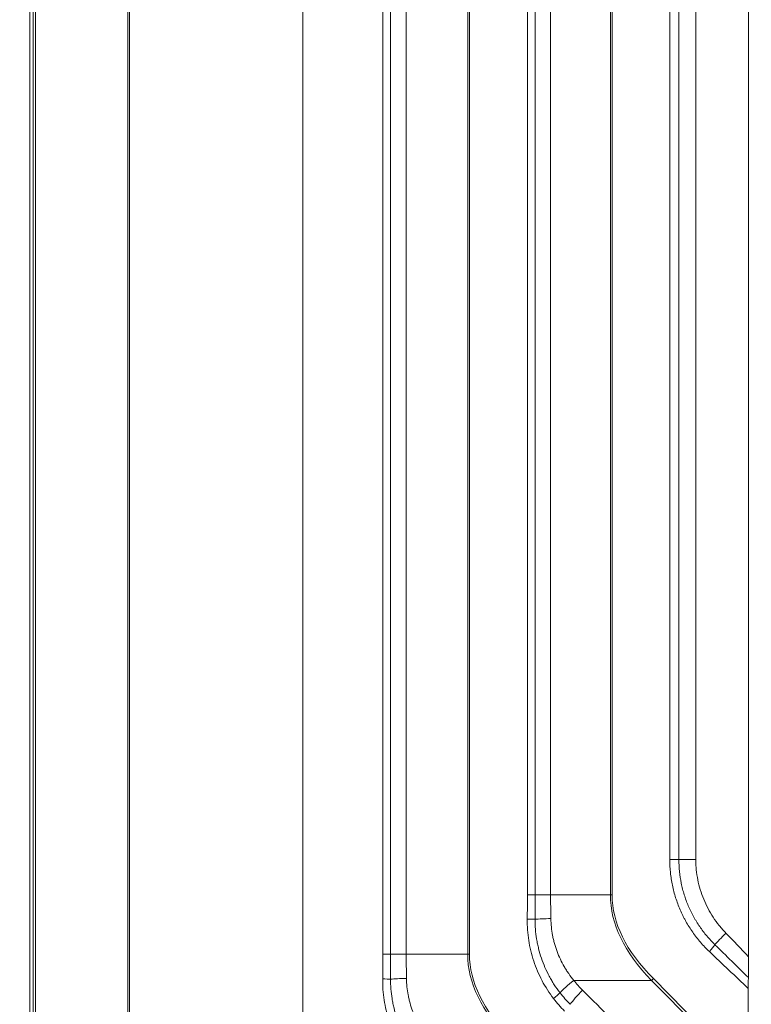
# Model space of a CAD drawing. Header units: millimetres. Extents: x 4 to 836, y 5 to 589.
# Tile 150 of 163: x 718 to 736, y 284 to 308. Entities that reach past the tile are written whole.
import ezdxf

# ---------------------------------------------------------------- set-up
doc = ezdxf.new("R2010")
doc.units = ezdxf.units.MM
doc.layers.add('1', color=7, linetype='Continuous', true_color=0xffffff)
doc.styles.add('ideas_simplex', font='simplex.shx')
doc.dimstyles.get("Standard").update_dxf_attribs({"dimtxt": 0.18, "dimasz": 0.18, "dimexe": 0.18, "dimexo": 0.0625, "dimgap": 0.09, "dimtad": 0, "dimtih": 1, "dimtoh": 1, "dimdec": 4, "dimzin": 0, "dimdsep": 46, "dimtxsty": 'Standard', "dimcen": 0.09, "dimadec": 0, "dimazin": 0, "dimtfac": 1, "dimtdec": 4, "dimtofl": 0, "dimtmove": 0, "dimatfit": 3, "dimfxl": 1, "dimtolj": 1, "dimtzin": 0, "dimarcsym": 0})

# ---------------------------------------------------------------- blocks, each defined once
blk = doc.blocks.new('_U1')
at = {"layer": '1', "color": 152, "lineweight": 13}
for p, q in [((700.230343, 313.020432), (786.941245, 313.020432)), ((718.867431, 260.359191), (786.941245, 260.359191))]:
    blk.add_line(p, q, dxfattribs=at)
at = {"layer": '1', "color": 27, "lineweight": 13}
blk.add_line((784.941245, 313.020432), (784.941245, 260.359191), dxfattribs=at)
at = {"layer": '1', "color": 87, "lineweight": 25}
for p, q in [((783.441245, 293.792312), (777.816245, 293.792312)), ((777.816245, 293.792312), (777.816245, 292.292312)), ((783.441245, 292.292312), (783.441245, 293.792312)), ((777.816245, 281.087312), (777.816245, 279.587312)), ((783.441245, 279.587312), (783.441245, 281.087312)), ((777.816245, 279.587312), (783.441245, 279.587312))]:
    blk.add_line(p, q, dxfattribs=at)
at = {"layer": '1', "color": 27, "lineweight": 18}
for points in [[(784.941245, 313.020432), (785.470226, 310.020434), (784.412264, 310.02043)], [(784.941245, 260.359191), (784.412264, 263.359189), (785.470226, 263.359193)]]:
    blk.add_solid(points, dxfattribs=at)
at = {"layer": '1', "color": 87, "linetype": 'Continuous', "lineweight": 25, "char_height": 3, "attachment_point": 7, "rotation": 90, "line_spacing_factor": 1.204819, "style": 'ideas_simplex'}
for s, insert in [('\\W1.2097;52,7', (775.975245, 281.034812)), ('\\W1.2097;2.07', (783.287745, 281.034812))]:
    blk.add_mtext(s, dxfattribs=dict(at, insert=insert))
blk = doc.blocks.new('_U5')
at = {"layer": '1', "color": 152, "lineweight": 13}
for p, q in [((691.391509, 321.859267), (806.925403, 321.859267)), ((663.165133, 260.359191), (806.925403, 260.359191))]:
    blk.add_line(p, q, dxfattribs=at)
at = {"layer": '1', "color": 27, "lineweight": 13}
blk.add_line((804.925403, 321.859267), (804.925403, 260.359191), dxfattribs=at)
at = {"layer": '1', "color": 87, "lineweight": 25}
for p, q in [((803.425403, 299.696729), (797.800403, 299.696729)), ((797.800403, 299.696729), (797.800403, 298.196729)), ((803.425403, 298.196729), (803.425403, 299.696729)), ((797.800403, 284.021729), (797.800403, 282.521729)), ((803.425403, 282.521729), (803.425403, 284.021729)), ((797.800403, 282.521729), (803.425403, 282.521729))]:
    blk.add_line(p, q, dxfattribs=at)
at = {"layer": '1', "color": 27, "lineweight": 18}
for points in [[(804.925403, 321.859267), (805.454384, 318.859269), (804.396422, 318.859265)], [(804.925403, 260.359191), (804.396422, 263.359189), (805.454384, 263.359193)]]:
    blk.add_solid(points, dxfattribs=at)
at = {"layer": '1', "color": 87, "linetype": 'Continuous', "lineweight": 25, "char_height": 3, "attachment_point": 7, "rotation": 90, "line_spacing_factor": 1.204819, "style": 'ideas_simplex'}
for s, insert in [('\\W1.2558;2.421', (803.271903, 283.969229)), ('\\W1.2097;61,5', (795.959403, 285.454229))]:
    blk.add_mtext(s, dxfattribs=dict(at, insert=insert))

msp = doc.modelspace()

# ---------------------------------------------------------------- linework, layer by layer
at = {"layer": '1', "color": 9, "linetype": 'Continuous', "lineweight": 13}
for p, q in [((721.126, 270.621), (721.126, 351.097)), ((721.167, 351.097), (721.167, 270.621)), ((727.344, 285.465), (727.344, 336.253)), ((727.532, 336.253), (727.532, 285.465)), ((727.915, 336.253), (727.915, 285.465)), ((729.413, 285.465), (729.413, 336.253)), ((729.454, 336.253), (729.454, 285.465)), ((730.868, 286.906), (730.868, 334.812)), ((731.054, 334.812), (731.054, 286.906)), ((731.434, 334.812), (731.434, 286.906)), ((732.891, 286.906), (732.891, 334.812)), ((732.933, 334.812), (732.933, 286.906)), ((734.339, 287.769), (734.339, 333.95)), ((734.561, 333.95), (734.561, 287.769)), ((734.973, 333.95), (734.973, 287.769)), ((734.339, 287.769), (734.561, 287.769)), ((734.973, 287.769), (734.561, 287.769)), ((731.054, 286.906), (730.868, 286.906)), ((731.054, 286.906), (731.434, 286.906)), ((731.434, 286.906), (732.891, 286.906)), ((732.933, 286.906), (732.891, 286.906)), ((727.344, 285.465), (727.532, 285.465)), ((727.532, 285.465), (727.915, 285.465)), ((727.915, 285.465), (729.413, 285.465)), ((729.454, 285.465), (729.413, 285.465)), ((733.897, 284.825), (731.998, 284.825)), ((736.252, 282.45), (733.897, 284.825)), ((733.939, 284.867), (736.252, 282.534))]:
    msp.add_line(p, q, dxfattribs=at)
at = {"layer": '1', "color": 9, "linetype": 'Continuous', "lineweight": 18}
for p, q in [((718.735, 350.473), (718.735, 271.246)), ((718.817, 340.421), (718.817, 281.298)), ((718.88, 281.394), (718.88, 340.324)), ((725.393, 282.736), (725.393, 338.983)), ((736.26, 285.4), (736.26, 336.319)), ((736.252, 282.534), (736.252, 284.627))]:
    msp.add_line(p, q, dxfattribs=at)
at = {"layer": '1', "color": 9, "linetype": 'Continuous', "lineweight": 13}
for centre, major_axis, ratio, start_param, end_param in [((836.9, 286.906), (-104.009, 0), 0.144219, 0, 0.139194), ((836.952, 286.906), (-104.019, 0), 0.14132, 0, 0.139194), ((730.812, 286.317), (0.3, -0.004), 0.002321, 0.634113, 1.396279), ((731.457, 286.31), (0.5, 0.009), 0.039082, 1.605006, 2.506919), ((735.753, 285.975), (-0.359, -0.348), 0.060712, 4.775077, 5.710356), ((735.251, 285.526), (-0.206, -0.218), 0.126919, 1.690562, 2.5647), ((833.421, 285.465), (-104.009, 0), 0.144219, 0, 0.139194), ((833.474, 285.465), (-104.019, 0), 0.14132, 0, 0.139194), ((727.288, 284.859), (-0.3, 0.004), 0.002386, 3.764416, 4.537872), ((727.938, 284.851), (0.5, 0.009), 0.040227, 1.604993, 2.518189), ((732.015, 284.756), (0.392, 0.311), 0.130436, 1.511681, 2.570338), ((733.887, 284.867), (0.213, 0.211), 0.123195, 4.639187, 4.836023), ((731.452, 284.382), (0.238, 0.183), 0.106754, 4.850573, 5.713758), ((732.23, 284.515), (0.352, 0.355), 0.122603, 1.496594, 2.561947)]:
    msp.add_ellipse(centre, major_axis=major_axis, ratio=ratio, start_param=start_param, end_param=end_param, dxfattribs=at)
for points, knots in [([(735.303, 285.526), (735.227, 285.598), (735.083, 285.749), (734.893, 285.995), (734.782, 286.171), (734.718, 286.286), (734.706, 286.309), (734.681, 286.355), (734.669, 286.379), (734.634, 286.449), (734.612, 286.497), (734.55, 286.641), (734.477, 286.836), (734.425, 287.038), (734.393, 287.192), (734.383, 287.243), (734.371, 287.322), (734.368, 287.348), (734.361, 287.4), (734.346, 287.531), (734.339, 287.663), (734.339, 287.769)], [0, 0, 0, 0, 0.125, 0.25, 0.375, 0.375, 0.40625, 0.40625, 0.4375, 0.4375, 0.5, 0.5, 0.625, 0.75, 0.75, 0.8125, 0.8125, 0.84375, 0.84375, 0.875, 1, 1, 1, 1]), ([(734.561, 287.769), (734.561, 287.671), (734.57, 287.478), (734.6, 287.287), (734.624, 287.168), (734.629, 287.144), (734.64, 287.097), (734.657, 287.026), (734.677, 286.957), (734.72, 286.819), (734.786, 286.639), (734.87, 286.467), (734.928, 286.361), (734.94, 286.34), (734.964, 286.298), (734.976, 286.277), (735.015, 286.215), (735.041, 286.175), (735.123, 286.056), (735.239, 285.903), (735.37, 285.762), (735.439, 285.694)], [0, 0, 0, 0, 0.125, 0.25, 0.25, 0.28125, 0.28125, 0.3125, 0.375, 0.375, 0.5, 0.625, 0.625, 0.65625, 0.65625, 0.6875, 0.6875, 0.75, 0.75, 0.875, 1, 1, 1, 1]), ([(734.973, 287.769), (734.973, 287.727), (734.974, 287.685), (734.978, 287.602), (734.982, 287.56), (734.994, 287.436), (735.018, 287.273), (735.078, 287.034), (735.134, 286.878), (735.198, 286.723), (735.233, 286.648), (735.31, 286.502), (735.395, 286.36), (735.492, 286.227), (735.57, 286.129), (735.597, 286.098), (735.652, 286.035), (735.68, 286.005), (735.709, 285.975)], [0, 0, 0, 0, 0.0625, 0.0625, 0.125, 0.125, 0.25, 0.375, 0.5, 0.5, 0.625, 0.625, 0.75, 0.875, 0.875, 0.9375, 0.9375, 1, 1, 1, 1]), ([(731.505, 284.382), (731.399, 284.52), (731.306, 284.665), (731.145, 284.969), (731.077, 285.128), (730.967, 285.46), (730.886, 285.797), (730.862, 286.142), (730.864, 286.317)], [0, 0, 0, 0, 0.25, 0.25, 0.5, 0.5, 0.75, 1, 1, 1, 1]), ([(731.054, 286.315), (731.053, 286.152), (731.066, 285.992), (731.099, 285.793), (731.106, 285.753), (731.123, 285.674), (731.132, 285.634), (731.161, 285.517), (731.184, 285.44), (731.261, 285.214), (731.325, 285.068), (731.42, 284.891), (731.439, 284.856), (731.48, 284.787), (731.502, 284.752), (731.567, 284.651), (731.614, 284.586), (731.663, 284.522)], [0, 0, 0, 0, 0.25, 0.25, 0.3125, 0.3125, 0.375, 0.375, 0.5, 0.5, 0.75, 0.75, 0.8125, 0.8125, 0.875, 0.875, 1, 1, 1, 1]), ([(731.439, 286.329), (731.442, 286.192), (731.456, 286.055), (731.488, 285.887), (731.495, 285.854), (731.511, 285.787), (731.52, 285.754), (731.547, 285.655), (731.568, 285.591), (731.64, 285.401), (731.697, 285.279), (731.782, 285.132), (731.8, 285.103), (731.836, 285.045), (731.855, 285.016), (731.913, 284.932), (731.954, 284.878), (731.998, 284.825)], [0, 0, 0, 0, 0.25, 0.25, 0.3125, 0.3125, 0.375, 0.375, 0.5, 0.5, 0.75, 0.75, 0.8125, 0.8125, 0.875, 0.875, 1, 1, 1, 1]), ([(727.966, 282.941), (727.862, 283.079), (727.68, 283.367), (727.547, 283.682), (727.48, 283.887), (727.468, 283.929), (727.445, 284.011), (727.434, 284.053), (727.404, 284.178), (727.388, 284.262), (727.35, 284.515), (727.338, 284.686), (727.34, 284.859)], [0, 0, 0, 0, 0.25, 0.5, 0.5, 0.5625, 0.5625, 0.625, 0.625, 0.75, 0.75, 1, 1, 1, 1]), ([(727.532, 284.856), (727.531, 284.696), (727.544, 284.537), (727.576, 284.34), (727.583, 284.301), (727.599, 284.222), (727.608, 284.184), (727.636, 284.068), (727.658, 283.992), (727.734, 283.767), (727.796, 283.623), (727.889, 283.448), (727.908, 283.413), (727.948, 283.344), (727.969, 283.31), (728.033, 283.21), (728.079, 283.145), (728.127, 283.081)], [0, 0, 0, 0, 0.25, 0.25, 0.3125, 0.3125, 0.375, 0.375, 0.5, 0.5, 0.75, 0.75, 0.8125, 0.8125, 0.875, 0.875, 1, 1, 1, 1]), ([(727.92, 284.871), (727.923, 284.735), (727.937, 284.601), (727.968, 284.435), (727.975, 284.402), (727.99, 284.336), (728.015, 284.238), (728.046, 284.142), (728.116, 283.955), (728.172, 283.834), (728.255, 283.688), (728.272, 283.659), (728.308, 283.602), (728.326, 283.574), (728.383, 283.491), (728.423, 283.437), (728.465, 283.384)], [0, 0, 0, 0, 0.25, 0.25, 0.3125, 0.3125, 0.375, 0.5, 0.5, 0.75, 0.75, 0.8125, 0.8125, 0.875, 0.875, 1, 1, 1, 1]), ([(731.998, 284.825), (732.031, 284.783), (732.066, 284.741), (732.138, 284.661), (732.175, 284.622), (732.213, 284.584)], [0, 0, 0, 0, 0.5, 0.5, 1, 1, 1, 1]), ([(732.213, 284.584), (732.448, 284.351), (732.683, 284.118), (733.857, 282.953), (734.796, 282.021), (735.911, 280.914), (736.086, 280.74), (736.261, 280.566)], [0, 0, 0, 0, 0.17401, 0.17401, 0.870051, 0.870051, 1, 1, 1, 1])]:
    msp.add_open_spline(points, degree=3, knots=knots, dxfattribs=at)
for points in [[(730.864, 286.317), (730.867, 286.514), (730.868, 286.71), (730.868, 286.906)], [(731.054, 286.906), (731.054, 286.709), (731.054, 286.512), (731.054, 286.315)], [(731.434, 286.906), (731.434, 286.714), (731.436, 286.521), (731.439, 286.329)], [(735.709, 285.975), (735.894, 285.784), (736.077, 285.592), (736.26, 285.4)], [(736.252, 284.627), (735.936, 284.927), (735.619, 285.226), (735.303, 285.526)], [(735.439, 285.694), (735.712, 285.427), (735.984, 285.16), (736.255, 284.892)], [(727.34, 284.859), (727.343, 285.061), (727.344, 285.263), (727.344, 285.465)], [(727.532, 285.465), (727.532, 285.262), (727.532, 285.059), (727.532, 284.856)], [(727.915, 285.465), (727.915, 285.267), (727.917, 285.069), (727.92, 284.871)], [(731.663, 284.522), (731.74, 284.423), (731.823, 284.329), (731.912, 284.241)], [(731.773, 284.077), (731.677, 284.173), (731.587, 284.274), (731.505, 284.382)]]:
    msp.add_open_spline(points, degree=3, dxfattribs=at)
at = {"layer": '1', "color": 9, "linetype": 'Continuous', "lineweight": 18}
for points, knots in [([(736.26, 285.4), (736.26, 285.354), (736.26, 285.309), (736.26, 285.221), (736.26, 285.177), (736.259, 285.122), (736.259, 285.112), (736.259, 285.09), (736.258, 285.079), (736.258, 285.047), (736.258, 285.027), (736.257, 284.986), (736.257, 284.966), (736.256, 284.938), (736.256, 284.928), (736.255, 284.91), (736.255, 284.901), (736.255, 284.892)], [0, 0, 0, 0, 0.25, 0.25, 0.5, 0.5, 0.5625, 0.5625, 0.625, 0.625, 0.75, 0.75, 0.875, 0.875, 0.9375, 0.9375, 1, 1, 1, 1]), ([(736.255, 284.892), (736.254, 284.873), (736.254, 284.853), (736.253, 284.822), (736.253, 284.811), (736.253, 284.789), (736.253, 284.778), (736.252, 284.744), (736.252, 284.721), (736.252, 284.674), (736.252, 284.651), (736.252, 284.627)], [0, 0, 0, 0, 0.25, 0.25, 0.375, 0.375, 0.5, 0.5, 0.75, 0.75, 1, 1, 1, 1])]:
    msp.add_open_spline(points, degree=3, knots=knots, dxfattribs=at)

# ---------------------------------------------------------------- dimensions: what is measured, and where the dimension line sits
at = {"layer": '1', "color": 87, "linetype": 'Continuous', "lineweight": 25}
for base, p1, p2, text, override, picture, middle in [((804.925, 321.859), (660.405, 260.359), (688.892, 321.859), '<>\\P[\\C87;{\\H1.00x;\\Fsimplex.shx;2.421\\Fsimplex.shx;}\\C87; ]', {"dimtxt": 3, "dimasz": 3, "dimexe": 2, "dimexo": 2.5, "dimgap": 1.5, "dimtad": 1, "dimtih": 0, "dimtoh": 0, "dimdec": 2, "dimlfac": 1, "dimzin": 8, "dimdsep": 44, "dimlunit": 2, "dimtxsty": 'ideas_simplex', "dimsah": 1, "dimse1": 0, "dimse2": 0, "dimsd1": 0, "dimsd2": 0, "dimclrd": 27, "dimclre": 152, "dimclrt": 87, "dimtol": 0, "dimtm": -0.1, "dimtfac": 0.5, "dimtdec": 2, "dimtofl": 1, "dimtmove": 0, "dimtzin": 8, "dimlwd": 13, "dimlwe": 13}, '_U5', (804.925, 291.109)), ((784.941, 313.02), (713.992, 260.359), (697.73, 313.02), '<>\\P[\\C87;{\\H1.00x;\\Fsimplex.shx;2.07\\Fsimplex.shx;}\\C87; ]', {"dimtxt": 3, "dimasz": 3, "dimexe": 2, "dimexo": 2.5, "dimgap": 1.5, "dimtad": 1, "dimtih": 0, "dimtoh": 0, "dimdec": 1, "dimlfac": 1, "dimzin": 8, "dimdsep": 44, "dimlunit": 2, "dimtxsty": 'ideas_simplex', "dimsah": 1, "dimse1": 0, "dimse2": 0, "dimsd1": 0, "dimsd2": 0, "dimclrd": 27, "dimclre": 152, "dimclrt": 87, "dimtol": 0, "dimtm": -0.1, "dimtfac": 0.5, "dimtdec": 2, "dimtofl": 1, "dimtmove": 0, "dimtzin": 8, "dimlwd": 13, "dimlwe": 13}, '_U1', (784.941, 286.69))]:
    dim = msp.add_linear_dim(base=base, p1=p1, p2=p2, angle=270, text=text, dimstyle='Standard', override=override, dxfattribs=at)
    dim.commit()
    dim.dimension.update_dxf_attribs({"geometry": picture, "text_midpoint": middle, "dimtype": 160})

doc.saveas('drawing.dxf')
